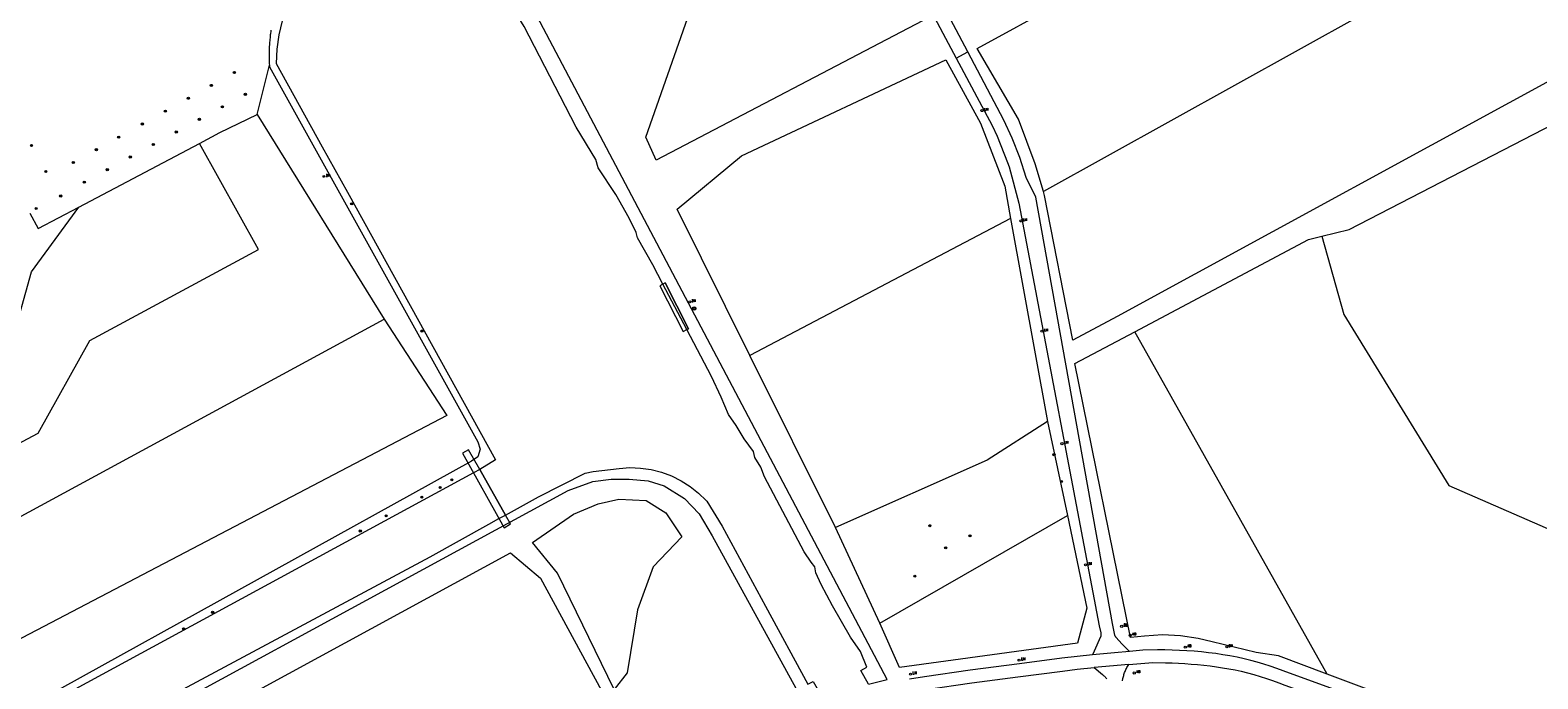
# Model space of a CAD drawing. Header units: metres. Extents: x 138165 to 154469, y 480134 to 494189.
# Tile 39 of 256: x 142237 to 142591, y 484544 to 484696. Entities that reach past the tile are written whole.
import ezdxf

# ---------------------------------------------------------------- set-up
doc = ezdxf.new("R2010")
doc.units = ezdxf.units.M
doc.header["$LTSCALE"] = 0.001
doc.header["$MEASUREMENT"] = 0
doc.layers.add('TOP-L-topo objecten punt', color=7, linetype='Continuous', lineweight=0)
doc.layers.add('TOP-L-topo objecten vlak', color=7, linetype='Continuous', lineweight=0)
doc.styles.add('Style-STANDARD', font='STANDARD.shx')

# ---------------------------------------------------------------- blocks, each defined once
blk = doc.blocks.new('24')
at = {"layer": 'TOP-L-topo objecten punt', "color": 7, "linetype": 'Continuous', "lineweight": 0}
for radius in [0.025, 0.0182, 0.0115, 0.005]:
    blk.add_circle((0, 0), radius, dxfattribs=at)
blk = doc.blocks.new('304')
at = {"layer": 'TOP-L-topo objecten punt', "color": 7, "linetype": 'Continuous', "lineweight": 0}
blk.add_circle((0, 0), 0.0225, dxfattribs=at)
at = {"layer": 'TOP-L-topo objecten punt', "color": 7, "linetype": 'Continuous', "lineweight": 0, "style": 'Style-STANDARD'}
blk.add_text('ZM', height=0.054, dxfattribs=at).set_placement((0.043, 0))
blk = doc.blocks.new('16')
at = {"layer": 'TOP-L-topo objecten punt', "color": 7, "linetype": 'Continuous', "lineweight": 0}
blk.add_circle((0, 0), 0.025, dxfattribs=at)
at = {"layer": 'TOP-L-topo objecten punt', "color": 7, "linetype": 'Continuous', "lineweight": 0, "style": 'Style-STANDARD'}
blk.add_text('LM', height=0.06, dxfattribs=at).set_placement((0.0483, 0))
blk = doc.blocks.new('11')
at = {"layer": 'TOP-L-topo objecten punt', "color": 7, "linetype": 'Continuous', "lineweight": 0}
blk.add_circle((0, 0), 0.025, dxfattribs=at)
at = {"layer": 'TOP-L-topo objecten punt', "color": 7, "linetype": 'Continuous', "lineweight": 0, "style": 'Style-STANDARD'}
blk.add_text('AB', height=0.06, dxfattribs=at).set_placement((0.0483, 0))
blk = doc.blocks.new('175')
at = {"layer": 'TOP-L-topo objecten punt', "color": 7, "linetype": 'Continuous', "lineweight": 0}
blk.add_circle((0, 0), 0.025, dxfattribs=at)
at = {"layer": 'TOP-L-topo objecten punt', "color": 7, "linetype": 'Continuous', "lineweight": 0, "style": 'Style-STANDARD'}
blk.add_text('SB', height=0.06, dxfattribs=at).set_placement((0.0483, 0))
blk = doc.blocks.new('14')
at = {"layer": 'TOP-L-topo objecten punt', "color": 7, "linetype": 'Continuous', "lineweight": 0}
blk.add_circle((0, 0), 0.025, dxfattribs=at)
at = {"layer": 'TOP-L-topo objecten punt', "color": 7, "linetype": 'Continuous', "lineweight": 0, "style": 'Style-STANDARD'}
blk.add_text('VB', height=0.06, dxfattribs=at).set_placement((0.0483, 0))
blk = doc.blocks.new('27')
at = {"layer": 'TOP-L-topo objecten punt', "color": 7, "linetype": 'Continuous', "lineweight": 0}
for radius in [0.0415, 0.025]:
    blk.add_circle((0, 0), radius, dxfattribs=at)

msp = doc.modelspace()

# ---------------------------------------------------------------- linework, layer by layer
at = {"layer": 'TOP-L-topo objecten vlak', "flags": 128}
for points in [[(142475.06, 484658.45), (142473.1, 484664.95), (142469.18, 484675.43), (142459.49, 484692.03), (142635.2, 484787.98), (142644.17, 484771.64), (142638.39, 484759.08), (142639.86, 484749.87)], [(142405.88, 484754.3), (142405.55, 484754.9), (142410.45, 484757.95), (142403.15, 484769.55), (142320, 484723.4), (142304.25, 484711.85), (142302.33, 484709.95), (142300.63, 484707.86), (142299.15, 484705.6), (142298.64, 484704.72), (142297.16, 484701.68), (142296.01, 484698.51), (142295.19, 484695.23), (142294.72, 484691.88), (142294.6, 484688.5), (142305.42, 484668.95), (142311.33, 484658.29), (142346.18, 484595.32), (142342.47, 484593.09)], [(142417.8, 484758.75), (142454.54, 484689.78)], [(142457.28, 484691.24), (142420.65, 484760.25)], [(142433.9, 484542.62), (142438.33, 484543.75), (142346.35, 484717.9), (142399.45, 484747.05), (142401.5, 484747.05), (142416, 484755.3), (142414.9, 484757.2)], [(142385.52, 484636.65), (142383.22, 484641.22), (142379.57, 484647.54), (142379.26, 484648.79), (142377.61, 484652.15), (142374.48, 484657.69), (142370.37, 484663.95), (142369.77, 484665.91), (142365.13, 484673.52), (142361.42, 484680.82), (142352.9, 484697.21), (142346.69, 484707.33), (142342.14, 484716.06), (142342, 484719.35), (142399.1, 484750.55)], [(142639.86, 484749.87), (142475.06, 484658.45)], [(142427.48, 484734.06), (142446.6, 484698.55), (142383.94, 484665.8), (142381.58, 484671.22), (142393.44, 484705.22)], [(142293.36, 484696.35), (142293.32, 484696.07), (142293.24, 484695.51), (142293.2, 484695.22), (142293.17, 484694.94), (142293.14, 484694.66), (142293.08, 484694.09), (142293.06, 484693.81), (142293.04, 484693.53), (142292.99, 484692.96), (142292.96, 484692.39), (142292.94, 484691.82), (142292.93, 484691.54), (142292.92, 484691.26), (142292.92, 484690.69), (142292.92, 484690.12), (142292.92, 484689.55), (142292.93, 484689.26), (142292.95, 484688.7), (142292.96, 484688.41), (142292.98, 484688.13)], [(142454.54, 484689.78), (142457.28, 484691.24)], [(142495.32, 484550.35), (142493.55, 484552.11), (142492.22, 484553.57), (142492.15, 484553.65), (142492.08, 484553.72), (142492.03, 484553.81), (142491.98, 484553.9), (142491.94, 484553.99), (142491.9, 484554.08), (142491.88, 484554.18), (142491.36, 484556.86), (142473.3, 484657.1), (142471, 484661.7), (142469.5, 484666.4), (142467.75, 484670.95), (142465.8, 484675.2), (142457.28, 484691.24)], [(142292.98, 484688.13), (142293, 484687.75), (142342, 484599.6), (142342.6, 484597.85), (142342, 484596.05), (142340.5, 484595.05), (142239.65, 484539.3), (142225.6, 484532), (142213.45, 484525.8), (142202.3, 484522.5), (142190.85, 484519.6), (142163.31, 484514.44)], [(142290.12, 484676.55), (142292.98, 484688.13)], [(142406.03, 484619.86), (142388.88, 484654.31), (142404.04, 484666.83), (142452.09, 484689.4), (142460.31, 484674.46), (142465.97, 484659.67), (142467.36, 484652.04)], [(142454.54, 484689.78), (142463, 484673.9), (142464.21, 484671.4), (142466.65, 484665.25), (142467, 484664.2), (142469.3, 484655.7), (142488.23, 484556.35), (142488.55, 484554.73), (142488.6, 484554.49), (142488.62, 484554.39), (142488.62, 484554.28), (142488.62, 484554.18), (142488.61, 484554.08), (142488.59, 484553.97), (142488.56, 484553.87), (142488.52, 484553.78), (142487.02, 484550.39), (142486.63, 484549.53)], [(142602.92, 484689.18), (142492.46, 484629.08), (142481.97, 484623.51), (142475.35, 484657.49), (142475.06, 484658.45)], [(142540.6, 484647.91), (142546.98, 484649.51), (142607.33, 484680.63)], [(142276.51, 484669.71), (142281.36, 484672.27), (142290.12, 484676.55)], [(142290.12, 484676.55), (142319.99, 484628.43)], [(142224.25, 484594.06), (142238.61, 484601.59), (142250.74, 484623.41), (142290.39, 484644.78), (142276.51, 484669.71)], [(142248.15, 484654.77), (142276.51, 484669.71)], [(142224.25, 484594.06), (142237.06, 484639.57), (142248.15, 484654.77)], [(142236.64, 484653.37), (142238.56, 484649.72), (142248.15, 484654.77)], [(142467.36, 484652.04), (142406.03, 484619.86)], [(142467.36, 484652.04), (142476.03, 484604.37)], [(142496.56, 484625.48), (142537.46, 484647.12), (142540.6, 484647.91)], [(142540.6, 484647.91), (142545.75, 484629.53), (142570.43, 484589.35), (142639.01, 484559.5), (142639.34, 484557.4), (142586.77, 484528.45)], [(142384.81, 484636.29), (142390.32, 484625.53), (142391.21, 484625.99), (142391.58, 484626.18), (142386.07, 484636.93), (142385.52, 484636.65), (142384.81, 484636.29)], [(142385.52, 484636.65), (142386.07, 484636.93), (142391.58, 484626.18), (142391.21, 484625.99)], [(142391.21, 484625.99), (142385.52, 484636.65)], [(142212.42, 484548.84), (142223.53, 484576.17), (142319.99, 484628.43)], [(142319.99, 484628.43), (142334.7, 484605.8), (142216.44, 484543.99), (142212.42, 484548.84)], [(142433.9, 484542.62), (142432.16, 484545.88), (142433.52, 484546.61), (142432.04, 484550.28), (142429.73, 484553.69), (142425.47, 484561.06), (142422.77, 484566.07), (142421.51, 484568.78), (142421.31, 484570.18), (142420.41, 484571.28), (142418.81, 484573.74), (142409.49, 484591.38), (142408.58, 484593.64), (142407.18, 484595.94), (142406.88, 484597.29), (142404.7, 484600.33), (142402.82, 484603.46), (142400.96, 484606.01), (142399.26, 484610.12), (142396.98, 484614.96), (142391.21, 484625.99)], [(142541.8, 484545), (142530.39, 484549.28), (142525.16, 484550.09), (142514.75, 484552.56), (142511.48, 484553.37), (142507.29, 484554), (142503.06, 484554.19), (142498.83, 484553.94), (142495.58, 484553.57), (142482.49, 484618.03), (142496.56, 484625.48)], [(142541.8, 484545), (142496.56, 484625.48)], [(142426.14, 484579.47), (142406.03, 484619.86)], [(142476.03, 484604.37), (142461.87, 484595.25), (142426.14, 484579.47)], [(142476.03, 484604.37), (142480.74, 484582.31)], [(142348.18, 484579.41), (142349.72, 484580.28), (142348.53, 484582.39), (142342.47, 484593.09), (142339.86, 484597.69), (142338.44, 484596.9), (142348.18, 484579.41)], [(142342.47, 484593.09), (142341.01, 484592.29), (142217.2, 484525.17), (142213.15, 484523.88), (142210.89, 484523.35), (142202.77, 484520.79), (142191.24, 484517.88), (142142.65, 484506.8)], [(142342.47, 484593.09), (142348.53, 484582.39)], [(142348.53, 484582.39), (142356.26, 484586.68), (142367.3, 484592.24), (142369.16, 484592.6), (142375.28, 484593.36), (142377.79, 484593.52), (142380.31, 484593.42), (142382.8, 484593.06), (142385.24, 484592.44), (142387.6, 484591.57), (142389.85, 484590.46), (142391.98, 484589.11), (142393.96, 484587.55), (142395.76, 484585.8), (142395.87, 484585.64), (142399.48, 484579.76), (142409.71, 484560.94), (142419.69, 484542.62), (142420.92, 484543.29), (142422.45, 484540.48)], [(142170.95, 484497.05), (142184.4, 484500.9), (142189.65, 484500.45), (142192.6, 484502.55), (142211.95, 484507.6), (142220, 484510.75), (142226.2, 484513.75), (142363.3, 484588.15), (142369.1, 484590.3), (142373.4, 484590.85), (142377.65, 484590.85), (142382.1, 484590.4), (142385.85, 484589.25), (142390.65, 484586.25), (142394.1, 484582.65), (142397.15, 484577.5), (142417.66, 484540.11)], [(142390.03, 484577.28), (142383.26, 484570.22), (142379.55, 484560.11), (142377.14, 484545.26), (142374.08, 484541.36), (142360.75, 484568.75), (142354.85, 484575.95), (142364.52, 484582.57), (142370.37, 484584.98), (142375.19, 484586.09), (142381.59, 484585.81), (142386.23, 484582.94), (142390.03, 484577.28)], [(142161.7, 484498.65), (142184.13, 484503.11), (142189.57, 484501.74), (142191.78, 484504.62), (142211.01, 484509.41), (142217.8, 484512.41), (142225.11, 484515.71), (142267.14, 484538.48), (142330.8, 484572.58), (142344.6, 484580.2), (142347, 484581.54), (142348.53, 484582.39)], [(142436.58, 484556.97), (142480.74, 484582.31)], [(142480.74, 484582.31), (142485.27, 484560.49), (142483.07, 484552.24), (142441.26, 484546.53), (142436.58, 484556.97)], [(142436.58, 484556.97), (142426.14, 484579.47)], [(142252.45, 484513.75), (142252.5, 484520.6), (142349.7, 484573.5), (142356.8, 484567.55), (142374.1, 484535.7), (142252.45, 484513.75)], [(142486.63, 484549.53), (142479.38, 484548.71), (142469.45, 484547.42), (142457.82, 484545.91), (142447.07, 484544.38), (142443.58, 484543.79)], [(142495.32, 484550.35), (142491.81, 484549.97), (142486.63, 484549.53)], [(142562.56, 484534.47), (142532.96, 484545.19), (142531.47, 484545.77), (142529.97, 484546.32), (142528.45, 484546.84), (142526.93, 484547.33), (142525.39, 484547.78), (142523.85, 484548.2), (142522.3, 484548.58), (142520.64, 484548.95), (142518.97, 484549.28), (142517.3, 484549.56), (142515.61, 484549.81), (142513.93, 484550.03), (142512.24, 484550.21), (142510.54, 484550.36), (142508.85, 484550.48), (142507.12, 484550.58), (142505.4, 484550.65), (142503.67, 484550.68), (142501.94, 484550.68), (142498.49, 484550.59), (142495.32, 484550.35)], [(142444.09, 484540.93), (142447.51, 484541.41), (142458.23, 484542.92), (142469.06, 484544.33), (142479.53, 484545.72), (142483.03, 484546.13), (142487.01, 484546.52)], [(142495.14, 484547.24), (142487.01, 484546.52)], [(142487.01, 484546.52), (142488.99, 484544.89), (142489.14, 484544.77), (142489.3, 484544.63), (142489.44, 484544.49), (142489.59, 484544.34), (142489.72, 484544.19), (142489.85, 484544.03), (142489.97, 484543.87)], [(142493.71, 484543.45), (142493.79, 484543.94), (142493.84, 484544.18), (142493.9, 484544.42), (142493.96, 484544.66), (142494.03, 484544.9), (142494.11, 484545.13), (142494.19, 484545.36), (142494.28, 484545.61), (142494.38, 484545.85), (142494.49, 484546.09), (142494.61, 484546.33), (142494.73, 484546.57), (142494.86, 484546.8), (142495, 484547.02), (142495.14, 484547.24)], [(142495.14, 484547.24), (142500.82, 484547.71), (142503.83, 484547.68), (142505.34, 484547.63), (142506.84, 484547.56), (142508.35, 484547.47), (142509.85, 484547.35), (142511.33, 484547.22), (142512.81, 484547.07), (142514.29, 484546.91), (142515.77, 484546.72), (142517.24, 484546.5), (142518.7, 484546.25), (142520.17, 484545.97), (142521.62, 484545.65), (142523.11, 484545.29), (142524.6, 484544.89), (142526.08, 484544.45), (142527.55, 484543.99), (142529.01, 484543.49), (142530.46, 484542.96), (142531.89, 484542.4), (142561.55, 484531.65), (142586.29, 484522.75)], [(142586.77, 484528.45), (142585.35, 484528.65), (142541.8, 484545)]]:
    msp.add_lwpolyline(points, dxfattribs=at)

# ---------------------------------------------------------------- block references
at = {"layer": 'TOP-L-topo objecten punt', "xscale": 10, "yscale": 10, "zscale": 10}
for name, p in [('24', (142284.75, 484686.39)), ('24', (142273.93, 484680.34)), ('24', (142279.34, 484683.36)), ('24', (142287.34, 484681.26)), ('24', (142268.51, 484677.32)), ('24', (142281.92, 484678.32)), ('16', (142460.64, 484677.44)), ('24', (142263.1, 484674.3)), ('24', (142276.51, 484675.37)), ('24', (142257.54, 484671.19)), ('24', (142265.68, 484669.47)), ('24', (142271.09, 484672.42)), ('24', (142237.02, 484669.24)), ('24', (142252.28, 484668.26)), ('24', (142260.27, 484666.52)), ('24', (142240.41, 484663.12)), ('24', (142246.86, 484665.23)), ('24', (142254.85, 484663.57)), ('24', (142249.44, 484660.62)), ('304', (142305.83, 484661.98)), ('24', (142243.89, 484657.36)), ('24', (142312.35, 484655.53)), ('24', (142238.12, 484654.41)), ('16', (142469.75, 484651.51)), ('304', (142391.88, 484632.47)), ('27', (142392.93, 484630.91)), ('24', (142328.89, 484625.62)), ('16', (142474.72, 484625.58)), ('16', (142479.44, 484599.17)), ('24', (142477.57, 484596.58)), ('24', (142333.18, 484588.86)), ('24', (142335.89, 484590.67)), ('24', (142479.34, 484590.28)), ('24', (142328.85, 484586.59)), ('24', (142320.44, 484582.2)), ('24', (142314.37, 484578.64)), ('24', (142448.37, 484579.87)), ('24', (142457.81, 484577.49)), ('24', (142452.09, 484574.69)), ('16', (142484.96, 484570.69)), ('24', (142444.84, 484568)), ('24', (142279.63, 484559.52)), ('175', (142493.49, 484556.22)), ('14', (142493.49, 484556.22)), ('24', (142272.81, 484555.64)), ('11', (142495.47, 484554.12)), ('11', (142508.45, 484551.33)), ('304', (142518.23, 484551.4)), ('16', (142443.82, 484544.99)), ('16', (142469.35, 484548.28)), ('11', (142496.45, 484545.27))]:
    msp.add_blockref(name, p, dxfattribs=at)

doc.saveas('drawing.dxf')
